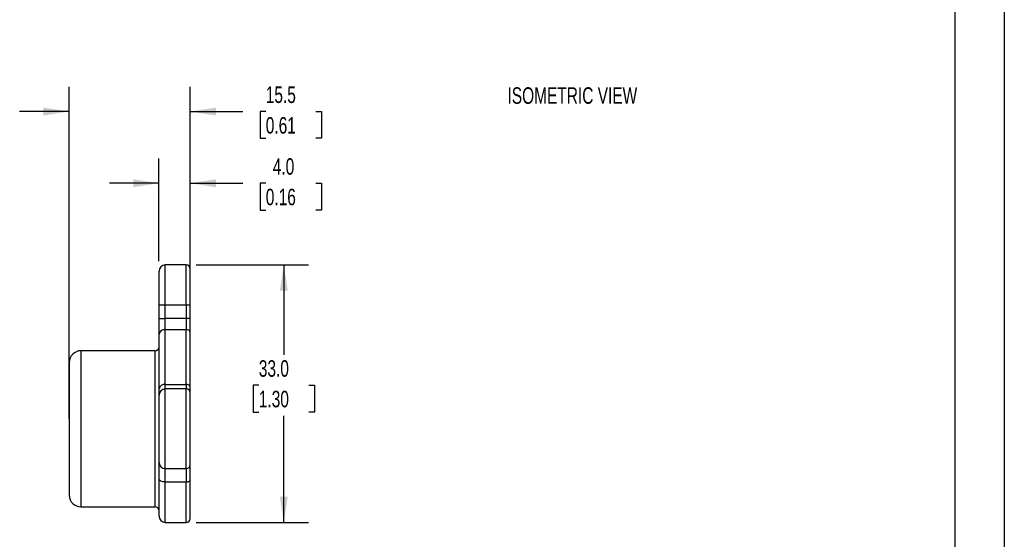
# Model space of a CAD drawing. Header units: millimetres. Extents: x 0 to 279, y 0 to 216.
# Tile 3 of 4: x 153 to 279, y 83 to 149. Entities that reach past the tile are written whole.
import ezdxf

# ---------------------------------------------------------------- set-up
doc = ezdxf.new("R2010")
doc.units = ezdxf.units.MM
doc.layers.add('DIMENSIONS', color=140, linetype='Continuous', lineweight=25)
doc.layers.add('TEXT', color=140, linetype='Continuous', lineweight=25)
doc.styles.add('SLDTEXTSTYLE0', font='TXT', dxfattribs={"width": 0.7})
doc.dimstyles.new('SLDDIMSTYLE1', dxfattribs={"dimtxt": 2.158008, "dimasz": 3.302, "dimexe": 0, "dimexo": 0.0625, "dimgap": 0.539502, "dimtad": 0, "dimtih": 1, "dimtoh": 1, "dimrnd": 1e-09, "dimzin": 12, "dimdsep": 46, "dimtxsty": 'SLDTEXTSTYLE0', "dimsah": 1, "dimcen": 0.09, "dimadec": 0, "dimazin": 3, "dimtfac": 1, "dimtmove": 0, "dimatfit": 0, "dimfxl": 0, "dimfrac": 2, "dimtolj": 1, "dimtzin": 12, "dimarcsym": 0})
doc.dimstyles.new('SLDDIMSTYLE2', dxfattribs={"dimtxt": 2.158008, "dimasz": 3.302, "dimexe": 0, "dimexo": 0.0625, "dimgap": 0.539502, "dimtad": 0, "dimtih": 1, "dimtoh": 1, "dimrnd": 1e-09, "dimzin": 4, "dimdsep": 46, "dimtxsty": 'SLDTEXTSTYLE0', "dimsah": 1, "dimcen": 0.09, "dimadec": 0, "dimazin": 1, "dimtfac": 1, "dimtmove": 0, "dimatfit": 0, "dimfxl": 0, "dimfrac": 2, "dimtolj": 1, "dimtzin": 12, "dimarcsym": 0})
doc.dimstyles.new('SLDDIMSTYLE9', dxfattribs={"dimtxt": 2.158008, "dimasz": 3.302, "dimexe": 0, "dimexo": 0.0625, "dimgap": 0.539502, "dimtad": 0, "dimtih": 1, "dimtoh": 1, "dimrnd": 1e-09, "dimzin": 4, "dimdsep": 46, "dimtxsty": 'SLDTEXTSTYLE0', "dimsah": 1, "dimcen": 0.09, "dimadec": 0, "dimazin": 1, "dimtfac": 1, "dimtofl": 0, "dimtmove": 0, "dimatfit": 3, "dimfxl": 0, "dimfrac": 2, "dimtolj": 1, "dimtzin": 12, "dimarcsym": 0})

# ---------------------------------------------------------------- blocks, each defined once
blk = doc.blocks.new('_D_10')
at = {"layer": 'DIMENSIONS'}
for p, q in [((171.1, 118.38), (171.1, 131.55)), ((175.1, 116.93), (175.1, 131.55)), ((171.1, 128.37), (164.75, 128.37)), ((175.1, 128.37), (181.85, 128.37)), ((184.78, 128.37), (184.05, 128.37)), ((184.05, 128.37), (184.05, 124.94)), ((191.19, 128.37), (191.92, 128.37)), ((191.92, 128.37), (191.92, 124.94)), ((184.05, 124.94), (184.78, 124.94)), ((191.92, 124.94), (191.19, 124.94))]:
    blk.add_line(p, q, dxfattribs=at)
for points in [[(171.1, 128.37), (167.8, 128.88), (167.8, 127.86)], [(175.1, 128.37), (178.41, 127.86), (178.41, 128.88)]]:
    blk.add_solid(points, dxfattribs=at)
at = {"layer": 'DIMENSIONS', "char_height": 2.117, "attachment_point": 1, "style": 'SLDTEXTSTYLE0'}
for s, insert in [('4.0', (185.68, 131.58)), ('0.16', (184.78, 127.67))]:
    blk.add_mtext(s, dxfattribs=dict(at, insert=insert))
blk = doc.blocks.new('_D_11')
at = {"layer": 'DIMENSIONS'}
for p, q in [((159.6, 98.18), (159.6, 140.73)), ((175.1, 102.78), (175.1, 140.73)), ((159.6, 137.56), (153.25, 137.56)), ((175.1, 137.56), (181.85, 137.56)), ((184.78, 137.56), (184.05, 137.56)), ((184.05, 137.56), (184.05, 134.13)), ((191.19, 137.56), (191.92, 137.56)), ((191.92, 137.56), (191.92, 134.13)), ((184.05, 134.13), (184.78, 134.13)), ((191.92, 134.13), (191.19, 134.13))]:
    blk.add_line(p, q, dxfattribs=at)
for points in [[(159.6, 137.56), (156.3, 138.06), (156.3, 137.05)], [(175.1, 137.56), (178.41, 137.05), (178.41, 138.06)]]:
    blk.add_solid(points, dxfattribs=at)
at = {"layer": 'DIMENSIONS', "char_height": 2.117, "attachment_point": 1, "style": 'SLDTEXTSTYLE0'}
for s, insert in [('15.5', (184.78, 140.77)), ('0.61', (184.78, 136.85))]:
    blk.add_mtext(s, dxfattribs=dict(at, insert=insert))
blk = doc.blocks.new('_D_12')
at = {"layer": 'DIMENSIONS'}
for p, q in [((175.87, 117.91), (190.27, 117.91)), ((187.09, 117.91), (187.09, 106.4)), ((183.89, 102.48), (183.16, 102.48)), ((183.16, 102.48), (183.16, 99.06)), ((190.3, 102.48), (191.03, 102.48)), ((191.03, 102.48), (191.03, 99.06)), ((183.16, 99.06), (183.89, 99.06)), ((187.09, 84.91), (187.09, 98.57)), ((191.03, 99.06), (190.3, 99.06)), ((175.87, 84.91), (190.27, 84.91))]:
    blk.add_line(p, q, dxfattribs=at)
for points in [[(187.09, 117.91), (186.59, 114.61), (187.6, 114.61)], [(187.09, 84.91), (187.6, 88.21), (186.59, 88.21)]]:
    blk.add_solid(points, dxfattribs=at)
at = {"layer": 'DIMENSIONS', "char_height": 2.117, "attachment_point": 1, "style": 'SLDTEXTSTYLE0'}
for s, insert in [('33.0', (183.89, 105.7)), ('1.30', (183.89, 101.78))]:
    blk.add_mtext(s, dxfattribs=dict(at, insert=insert))

msp = doc.modelspace()

# ---------------------------------------------------------------- linework, layer by layer
at = {"color": 7, "linetype": 'Continuous'}
msp.add_line((279.40247, 215.90267), (279.40247, 0.00267), dxfattribs=at)
for p, q in [((174.60373, 117.90955), (171.90373, 117.90955)), ((171.90373, 112.80955), (171.90373, 117.90955)), ((174.60373, 112.80955), (174.60373, 117.90955)), ((171.10373, 112.80955), (171.90373, 112.80955)), ((171.10373, 111.02275), (171.10373, 112.80955)), ((171.90373, 111.02275), (171.90373, 112.80955)), ((171.90373, 112.80955), (174.60373, 112.80955)), ((174.60373, 112.80955), (175.10373, 112.80955)), ((174.60373, 112.80955), (174.60373, 111.02275)), ((175.10373, 111.02275), (175.10373, 112.80955)), ((171.10373, 111.02275), (171.90373, 111.02275)), ((171.90373, 109.60854), (171.90373, 111.02275)), ((174.60373, 111.02275), (171.90373, 111.02275)), ((174.60373, 111.02275), (174.60373, 109.60854)), ((175.10373, 111.02275), (174.60373, 111.02275)), ((171.10373, 102.02965), (171.10373, 109.04285)), ((171.90373, 102.59534), (171.90373, 109.60854)), ((174.60373, 109.60854), (171.90373, 109.60854)), ((174.60373, 102.59534), (174.60373, 109.60854)), ((175.10373, 102.24178), (175.10373, 109.25499)), ((170.60373, 106.90955), (161.10373, 106.90955)), ((161.10373, 106.90955), (161.10373, 96.90955)), ((170.60373, 96.90955), (170.60373, 106.90955)), ((171.90373, 102.00955), (171.90373, 102.59534)), ((171.90373, 102.59534), (174.60373, 102.59534)), ((174.60373, 102.59534), (174.60373, 102.00955)), ((171.90373, 96.90955), (171.90373, 102.00955)), ((174.60373, 102.00955), (171.90373, 102.00955)), ((174.60373, 96.90955), (174.60373, 102.00955)), ((161.10373, 96.90955), (161.10373, 86.90955)), ((170.60373, 86.90955), (170.60373, 96.90955)), ((171.90373, 91.80955), (171.90373, 96.90955)), ((174.60373, 91.80955), (174.60373, 96.90955)), ((171.90373, 91.80955), (174.60373, 91.80955)), ((171.90373, 90.08455), (171.90373, 91.80955)), ((174.60373, 91.80955), (174.60373, 90.08455)), ((174.60373, 90.08455), (171.90373, 90.08455)), ((171.90373, 84.90955), (171.90373, 90.08455)), ((174.60373, 84.90955), (174.60373, 90.08455)), ((161.10373, 86.90955), (170.60373, 86.90955)), ((171.90373, 84.90955), (174.60373, 84.90955))]:
    msp.add_line(p, q)
at = {"flags": 128}
for points in [[(171.90373, 90.08455), (171.74766, 90.09329), (171.59758, 90.11919), (171.45927, 90.16123), (171.33804, 90.21782), (171.23855, 90.28677), (171.16463, 90.36543), (171.1191, 90.45078), (171.10373, 90.53955)], [(175.10373, 90.36893), (175.09412, 90.31345), (175.06567, 90.2601), (175.01946, 90.21094), (174.95728, 90.16784), (174.88151, 90.13248), (174.79507, 90.1062), (174.70127, 90.09001), (174.60373, 90.08455)]]:
    msp.add_lwpolyline(points, dxfattribs=at)
for centre, radius, start, end in [((171.90373, 117.10955), 0.8, 90, 180), ((174.60373, 117.40955), 0.5, 0, 90), ((171.80373, 108.90143), 0.71414, 81.950533, 168.5782463), ((174.66623, 109.1666), 0.44634, 11.4217537, 98.049467), ((170.60373, 107.40955), 0.5, 270, 0), ((161.10373, 105.40955), 1.5, 90, 180), ((171.80373, 101.88823), 0.71414, 81.950533, 168.5782463), ((174.66623, 102.1534), 0.44634, 11.4217537, 98.049467), ((171.90373, 101.20955), 0.8, 90, 180), ((174.60373, 101.50955), 0.5, 0, 90), ((171.90373, 92.60955), 0.8, 180, 270), ((174.60373, 92.30955), 0.5, 270, 0), ((161.10373, 88.40955), 1.5, 180, 270), ((170.60373, 86.40955), 0.5, 0, 90), ((171.90373, 85.70955), 0.8, 180, 270), ((174.60373, 85.40955), 0.5, 270, 0)]:
    msp.add_arc(centre, radius, start, end)
for points in [[(175.10373, 112.80955), (175.10373, 115.34836), (175.10373, 117.40955), (175.10373, 117.40955)], [(175.10373, 109.25499), (175.10373, 109.72381), (175.10373, 110.35973), (175.10373, 111.02275)], [(175.10373, 101.50955), (175.10373, 101.50955), (175.10373, 101.77296), (175.10373, 102.24178)], [(175.10373, 96.90955), (175.10373, 99.44836), (175.10373, 101.50955), (175.10373, 101.50955)], [(175.10373, 92.30955), (175.10373, 92.30955), (175.10373, 94.37074), (175.10373, 96.90955)], [(175.10373, 90.36893), (175.10373, 91.58409), (175.10373, 92.30955), (175.10373, 92.30955)]]:
    msp.add_open_spline(points, degree=3)
for points, knots in [([(171.10373, 112.80955), (171.10373, 112.87761), (171.10373, 113.01327), (171.10373, 113.2158), (171.10373, 113.41655), (171.10373, 113.61552), (171.10373, 113.8127), (171.10373, 114.0081), (171.10373, 114.2017), (171.10373, 114.46479), (171.10373, 114.7909), (171.10373, 115.16904), (171.10373, 115.52558), (171.10373, 115.85534), (171.10373, 116.15309), (171.10373, 116.41305), (171.10373, 116.6342), (171.10373, 116.81044), (171.10373, 116.94562), (171.10373, 117.03992), (171.10373, 117.09879), (171.10373, 117.10595), (171.10373, 117.10955)], [0, 0, 0, 0, 0.030232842, 0.060266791, 0.09016822, 0.120004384, 0.149842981, 0.179751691, 0.209797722, 0.240047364, 0.304320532, 0.36867168, 0.434312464, 0.500032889, 0.565673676, 0.631394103, 0.695667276, 0.760018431, 0.820254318, 0.879970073, 0.939705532, 1, 1, 1, 1]), ([(171.10373, 109.04285), (171.10373, 109.08075), (171.10373, 109.15624), (171.10373, 109.27664), (171.10373, 109.40156), (171.10373, 109.53157), (171.10373, 109.66649), (171.10373, 109.80639), (171.10373, 109.98651), (171.10373, 110.20891), (171.10373, 110.47539), (171.10373, 110.7473), (171.10373, 110.93063), (171.10373, 111.02275)], [0, 0, 0, 0, 0.071975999, 0.143395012, 0.214481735, 0.285464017, 0.356570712, 0.42802948, 0.500064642, 0.625614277, 0.749971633, 0.874359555, 1, 1, 1, 1]), ([(159.60373, 105.40955), (159.60373, 105.40955), (159.60373, 104.51397), (159.60373, 101.32594), (159.60373, 99.16383), (159.60373, 96.90955)], [0, 0, 0, 0, 0.5, 0.5, 1, 1, 1, 1]), ([(171.10373, 101.20955), (171.10373, 101.21038), (171.10373, 101.21203), (171.10373, 101.22556), (171.10373, 101.2472), (171.10373, 101.27773), (171.10373, 101.31695), (171.10373, 101.3649), (171.10373, 101.43538), (171.10373, 101.536), (171.10373, 101.67734), (171.10373, 101.84022), (171.10373, 101.9663), (171.10373, 102.02965)], [0, 0, 0, 0, 0.071975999, 0.143395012, 0.214481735, 0.285464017, 0.356570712, 0.42802948, 0.500064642, 0.625614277, 0.749971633, 0.874359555, 1, 1, 1, 1]), ([(171.10373, 96.90955), (171.10373, 96.97761), (171.10373, 97.11327), (171.10373, 97.3158), (171.10373, 97.51655), (171.10373, 97.71552), (171.10373, 97.9127), (171.10373, 98.1081), (171.10373, 98.3017), (171.10373, 98.56479), (171.10373, 98.8909), (171.10373, 99.26904), (171.10373, 99.62558), (171.10373, 99.95534), (171.10373, 100.25309), (171.10373, 100.51305), (171.10373, 100.7342), (171.10373, 100.91045), (171.10373, 101.04565), (171.10373, 101.13997), (171.10373, 101.19883), (171.10373, 101.20597), (171.10373, 101.20955)], [0, 0, 0, 0, 0.030232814, 0.060266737, 0.090168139, 0.120004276, 0.149842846, 0.179751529, 0.209797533, 0.240047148, 0.304320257, 0.368671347, 0.434312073, 0.500032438, 0.565673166, 0.631393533, 0.695666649, 0.760017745, 0.82026883, 0.87998957, 0.939720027, 1, 1, 1, 1]), ([(159.60373, 96.90955), (159.60373, 94.65527), (159.60373, 92.49316), (159.60373, 89.30513), (159.60373, 88.40955), (159.60373, 88.40955)], [0, 0, 0, 0, 0.5, 0.5, 1, 1, 1, 1]), ([(171.10373, 92.60955), (171.10373, 92.61045), (171.10373, 92.61225), (171.10373, 92.62691), (171.10373, 92.65037), (171.10373, 92.68346), (171.10373, 92.72596), (171.10373, 92.77793), (171.10373, 92.83936), (171.10373, 92.9365), (171.10373, 93.08485), (171.10373, 93.30585), (171.10373, 93.5659), (171.10373, 93.86351), (171.10373, 94.19339), (171.10373, 94.54977), (171.10373, 94.92805), (171.10373, 95.31569), (171.10373, 95.7086), (171.10373, 96.10243), (171.10373, 96.50359), (171.10373, 96.77382), (171.10373, 96.90955)], [0, 0, 0, 0, 0.030232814, 0.060266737, 0.090168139, 0.120004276, 0.149842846, 0.179751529, 0.209797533, 0.240047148, 0.304320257, 0.368671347, 0.434312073, 0.500032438, 0.565673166, 0.631393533, 0.695666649, 0.760017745, 0.82026883, 0.87998957, 0.939720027, 1, 1, 1, 1]), ([(171.10373, 90.53955), (171.10373, 90.60169), (171.10373, 90.72578), (171.10373, 90.90351), (171.10373, 91.07449), (171.10373, 91.23816), (171.10373, 91.47596), (171.10373, 91.7665), (171.10373, 92.07112), (171.10373, 92.31262), (171.10373, 92.46573), (171.10373, 92.55406), (171.10373, 92.60094), (171.10373, 92.60668), (171.10373, 92.60955)], [0, 0, 0, 0, 0.049370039, 0.098580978, 0.147744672, 0.196973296, 0.246378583, 0.373143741, 0.500020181, 0.626785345, 0.753661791, 0.83583666, 0.91777615, 1, 1, 1, 1]), ([(171.10373, 85.71337), (171.10373, 85.71211), (171.10373, 85.70315), (171.10373, 85.74326), (171.10373, 85.83807), (171.10373, 86.00117), (171.10373, 86.22396), (171.10373, 86.50684), (171.10373, 86.84925), (171.10373, 87.24629), (171.10373, 87.69391), (171.10373, 88.18927), (171.10373, 88.81255), (171.10373, 89.58127), (171.10373, 90.2201), (171.10373, 90.53955)], [0, 0, 0, 0, 0.012211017, 0.086827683, 0.163894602, 0.240769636, 0.317881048, 0.395597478, 0.473116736, 0.550878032, 0.627306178, 0.703547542, 0.780019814, 0.889997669, 1, 1, 1, 1]), ([(175.10373, 85.41347), (175.10373, 85.41218), (175.10373, 85.40298), (175.10373, 85.44417), (175.10373, 85.54151), (175.10373, 85.70898), (175.10373, 85.93774), (175.10373, 86.22819), (175.10373, 86.57978), (175.10373, 86.98745), (175.10373, 87.44706), (175.10373, 87.9557), (175.10373, 88.59567), (175.10373, 89.38498), (175.10373, 90.04092), (175.10373, 90.36893)], [0, 0, 0, 0, 0.01221158, 0.086827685, 0.163895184, 0.240770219, 0.317881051, 0.395598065, 0.473117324, 0.550878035, 0.627306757, 0.70354812, 0.780019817, 0.88999799, 1, 1, 1, 1])]:
    msp.add_open_spline(points, degree=3, knots=knots)
at = {"layer": 'TEXT'}
msp.add_line((273.05, 209.55), (273.05, 6.35), dxfattribs=at)

# ---------------------------------------------------------------- texts
at = {"layer": 'TEXT', "insert": (215.75083, 140.66503), "char_height": 2.1166667, "attachment_point": 1, "style": 'SLDTEXTSTYLE0'}
msp.add_mtext('ISOMETRIC VIEW', dxfattribs=at)

# ---------------------------------------------------------------- dimensions: what is measured, and where the dimension line sits
at = {"layer": 'DIMENSIONS'}
for base, p1, p2, angle, dimstyle, picture, middle in [((175.10373, 137.55549), (159.60373, 96.90955), (175.10373, 101.50955), 0, 'SLDDIMSTYLE1', '_D_11', (187.98476, 137.55549)), ((175.10373, 128.37211), (171.10373, 117.10955), (175.10373, 115.65955), 0, 'SLDDIMSTYLE2', '_D_10', (187.98476, 128.37211)), ((187.09435, 84.90955), (174.60373, 117.90955), (174.60373, 84.90955), 90, 'SLDDIMSTYLE9', '_D_12', (187.09435, 102.48487))]:
    dim = msp.add_linear_dim(base=base, p1=p1, p2=p2, angle=angle, dimstyle=dimstyle, dxfattribs=at)
    dim.commit()
    dim.dimension.update_dxf_attribs({"geometry": picture, "text_midpoint": middle, "dimtype": 160})

doc.saveas('drawing.dxf')
